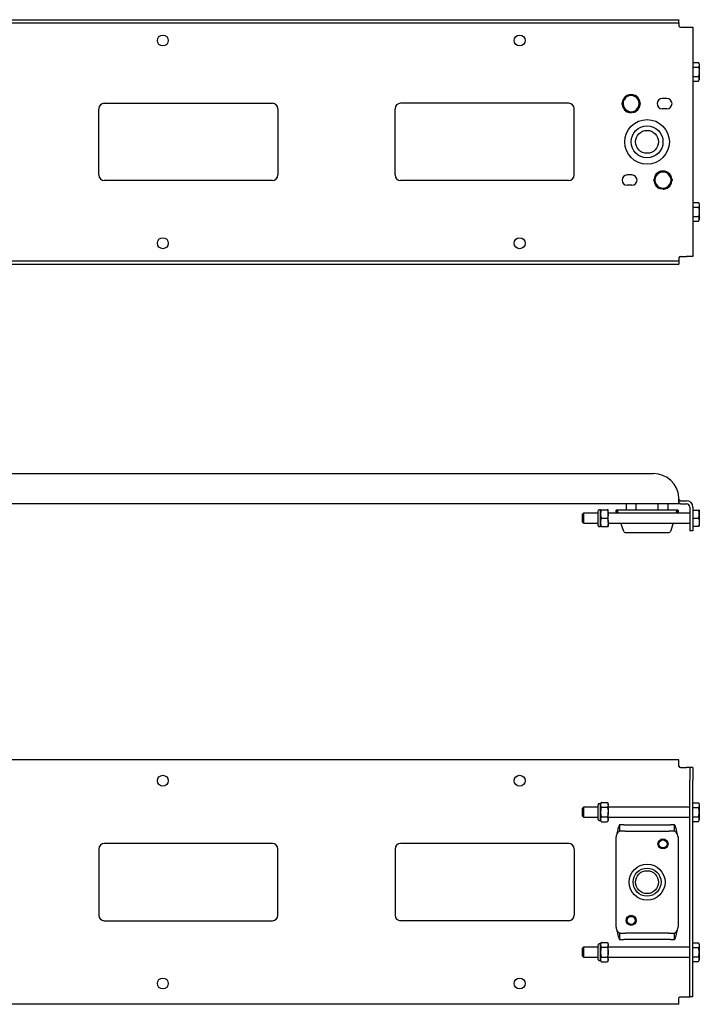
# Model space of a CAD drawing. Header units: inches. Extents: x -0.2 to 91.2, y -7.7 to 38.1.
# Tile 2 of 3: x 26.5 to 53.1, y -7.7 to 30.9. Entities that reach past the tile are written whole.
import ezdxf

# ---------------------------------------------------------------- set-up
doc = ezdxf.new("R2010")
doc.units = ezdxf.units.IN
doc.header["$MEASUREMENT"] = 0

msp = doc.modelspace()

# ---------------------------------------------------------------- linework, layer by layer
at = {"color": 7, "linetype": 'Continuous', "lineweight": 25}
for p, q in [((14.838, 30.934), (51.338, 30.934)), ((51.338, 30.934), (52.336, 30.934)), ((52.336, 30.809), (52.336, 30.934)), ((52.336, 30.934), (52.338, 30.917)), ((14.838, 30.809), (51.338, 30.809)), ((51.338, 30.809), (52.336, 30.809)), ((52.336, 30.809), (52.338, 30.8)), ((52.338, 30.8), (52.338, 30.917)), ((52.338, 30.8), (52.338, 30.695)), ((52.338, 30.707), (52.34, 30.684)), ((52.338, 30.695), (52.34, 30.684)), ((52.401, 30.637), (52.635, 30.637)), ((52.635, 30.637), (52.885, 30.637)), ((52.885, 30.637), (52.885, 21.637)), ((52.885, 29.25), (53.109, 29.25)), ((52.885, 29.069), (53.109, 29.069)), ((53.137, 29.202), (53.109, 29.25)), ((53.137, 29.202), (53.137, 29.16)), ((53.137, 29.16), (53.137, 28.899)), ((52.885, 28.705), (53.109, 28.705)), ((53.137, 28.875), (53.137, 28.899)), ((53.137, 28.875), (53.137, 28.614)), ((53.137, 28.614), (53.137, 28.572)), ((52.885, 28.523), (53.109, 28.523)), ((53.109, 28.523), (53.137, 28.572)), ((51.868, 27.837), (51.683, 27.837)), ((29.788, 27.652), (36.388, 27.652)), ((48.013, 27.652), (41.413, 27.652)), ((50.185, 27.784), (50.197, 27.804)), ((50.73, 27.47), (50.742, 27.49)), ((29.573, 24.837), (29.573, 27.437)), ((36.603, 27.437), (36.603, 24.837)), ((41.198, 24.837), (41.198, 27.437)), ((48.228, 24.837), (48.228, 27.437)), ((50.463, 27.322), (50.463, 27.283)), ((50.513, 27.322), (50.519, 27.287)), ((51.868, 27.437), (51.683, 27.437)), ((50.493, 24.837), (50.308, 24.837)), ((51.447, 24.804), (51.435, 24.784)), ((36.388, 24.622), (29.788, 24.622)), ((48.013, 24.622), (41.413, 24.622)), ((50.493, 24.437), (50.308, 24.437)), ((51.992, 24.49), (51.98, 24.47)), ((52.067, 24.616), (52.067, 24.612)), ((51.663, 24.322), (51.658, 24.287)), ((51.713, 24.322), (51.713, 24.283)), ((52.885, 23.75), (53.109, 23.75)), ((53.137, 23.702), (53.109, 23.75)), ((53.137, 23.702), (53.137, 23.66)), ((53.137, 23.66), (53.137, 23.399)), ((52.885, 23.569), (53.109, 23.569)), ((52.885, 23.205), (53.109, 23.205)), ((53.137, 23.375), (53.137, 23.399)), ((53.137, 23.375), (53.137, 23.114)), ((52.885, 23.023), (53.109, 23.023)), ((53.109, 23.023), (53.137, 23.072)), ((53.137, 23.114), (53.137, 23.072)), ((14.838, 21.465), (51.338, 21.465)), ((14.838, 21.34), (51.338, 21.34)), ((51.338, 21.465), (52.336, 21.465)), ((51.338, 21.34), (52.336, 21.34)), ((52.338, 21.474), (52.336, 21.465)), ((52.336, 21.465), (52.336, 21.34)), ((52.338, 21.357), (52.336, 21.34)), ((52.34, 21.59), (52.338, 21.579)), ((52.34, 21.59), (52.338, 21.567)), ((52.338, 21.579), (52.338, 21.474)), ((52.338, 21.474), (52.338, 21.357)), ((52.401, 21.637), (52.635, 21.637)), ((52.885, 21.637), (52.635, 21.637)), ((14.838, 13.11), (51.338, 13.11)), ((52.338, 12.082), (52.336, 12.172)), ((52.338, 12.127), (52.336, 12.172)), ((52.338, 12.127), (52.338, 12.082)), ((52.338, 11.923), (52.338, 12.082)), ((52.34, 12.047), (52.34, 11.922)), ((52.401, 12.047), (52.34, 12.047)), ((52.401, 12.047), (52.635, 12.047)), ((52.34, 11.922), (13.836, 11.922)), ((49.169, 11.069), (49.169, 11.65)), ((49.267, 11.689), (49.209, 11.689)), ((49.267, 11.525), (49.267, 11.689)), ((49.305, 11.689), (49.519, 11.689)), ((49.557, 11.525), (49.557, 11.689)), ((49.874, 11.557), (49.874, 11.672)), ((49.874, 11.672), (49.88, 11.672)), ((49.901, 11.672), (49.88, 11.672)), ((52.276, 11.672), (49.901, 11.672)), ((49.901, 11.557), (49.901, 11.672)), ((50.266, 11.922), (50.266, 11.672)), ((50.66, 11.672), (50.66, 11.922)), ((51.516, 11.922), (51.516, 11.672)), ((51.91, 11.672), (51.91, 11.922)), ((52.276, 11.672), (52.276, 11.557)), ((52.296, 11.672), (52.276, 11.672)), ((52.296, 11.672), (52.303, 11.672)), ((52.303, 11.672), (52.303, 11.557)), ((52.34, 11.922), (52.338, 11.923)), ((52.401, 11.922), (52.34, 11.922)), ((52.401, 11.922), (52.635, 11.922)), ((52.76, 11.797), (52.76, 11.36)), ((52.885, 11.797), (52.885, 11.36)), ((52.885, 11.674), (53.109, 11.674)), ((53.137, 11.674), (53.137, 11.517)), ((48.594, 11.557), (48.555, 11.517)), ((48.555, 11.202), (48.555, 11.517)), ((49.169, 11.557), (48.594, 11.557)), ((48.594, 11.557), (48.594, 11.163)), ((49.267, 11.195), (49.267, 11.525)), ((49.305, 11.36), (49.519, 11.36)), ((52.76, 11.557), (49.557, 11.557)), ((49.557, 11.195), (49.557, 11.525)), ((52.76, 11.36), (52.76, 10.86)), ((52.885, 11.36), (53.109, 11.36)), ((52.885, 11.36), (52.885, 10.86)), ((53.137, 11.517), (53.137, 11.202)), ((48.555, 11.202), (48.594, 11.163)), ((48.594, 11.163), (49.169, 11.163)), ((49.209, 11.03), (49.267, 11.03)), ((49.267, 11.03), (49.267, 11.195)), ((49.305, 11.03), (49.519, 11.03)), ((49.557, 11.195), (49.557, 11.03)), ((49.557, 11.163), (52.76, 11.163)), ((50.172, 10.84), (50.064, 11.163)), ((52.112, 11.163), (52.005, 10.84)), ((52.885, 10.86), (52.76, 10.86)), ((52.885, 11.045), (53.109, 11.045)), ((53.137, 11.202), (53.137, 11.045)), ((50.231, 10.797), (51.945, 10.797)), ((52.336, 1.868), (13.84, 1.868)), ((52.338, 1.851), (52.336, 1.868)), ((52.338, 1.641), (52.338, 1.851)), ((52.34, 1.618), (52.338, 1.641)), ((52.401, 1.571), (52.635, 1.571)), ((52.76, 1.571), (52.635, 1.571)), ((52.885, 1.571), (52.76, 1.571)), ((52.76, 1.571), (52.76, 1.071)), ((52.885, 1.571), (52.885, 1.071)), ((52.76, -6.929), (52.76, 1.071)), ((52.885, -6.929), (52.885, 1.071)), ((48.594, 0.018), (48.555, -0.021)), ((49.169, 0.018), (48.594, 0.018)), ((48.594, 0.018), (48.594, -0.376)), ((49.169, -0.469), (49.169, 0.112)), ((49.267, 0.151), (49.209, 0.151)), ((49.267, 0.107), (49.267, 0.151)), ((49.267, -0.179), (49.267, 0.107)), ((49.305, 0.202), (49.299, 0.2)), ((49.305, 0.202), (49.519, 0.202)), ((49.305, 0.012), (49.519, 0.012)), ((49.522, 0.201), (49.52, 0.202)), ((49.557, 0.107), (49.557, 0.151)), ((49.557, 0.107), (49.557, -0.179)), ((52.76, 0.018), (49.557, 0.018)), ((52.885, 0.185), (53.109, 0.185)), ((52.885, 0.003), (53.109, 0.003)), ((53.137, 0.136), (53.109, 0.185)), ((53.137, 0.136), (53.137, 0.094)), ((53.137, 0.094), (53.137, -0.167)), ((48.555, -0.336), (48.555, -0.021)), ((48.555, -0.336), (48.594, -0.376)), ((48.594, -0.376), (49.169, -0.376)), ((49.267, -0.464), (49.267, -0.179)), ((49.305, -0.369), (49.519, -0.369)), ((49.557, -0.464), (49.557, -0.179)), ((49.557, -0.376), (52.76, -0.376)), ((52.885, -0.361), (53.109, -0.361)), ((53.137, -0.167), (53.137, -0.19)), ((53.137, -0.19), (53.137, -0.451)), ((49.209, -0.508), (49.267, -0.508)), ((49.267, -0.508), (49.267, -0.464)), ((49.302, -0.558), (49.305, -0.559)), ((49.305, -0.559), (49.519, -0.559)), ((49.557, -0.508), (49.557, -0.464)), ((50.02, -0.929), (50.02, -0.679)), ((50.172, -0.679), (50.02, -0.679)), ((50.172, -0.679), (50.231, -0.679)), ((50.231, -0.679), (51.945, -0.679)), ((51.945, -0.679), (52.005, -0.679)), ((52.157, -0.679), (52.005, -0.679)), ((52.157, -0.679), (52.157, -0.929)), ((52.885, -0.542), (53.109, -0.542)), ((53.109, -0.542), (53.137, -0.494)), ((53.137, -0.451), (53.137, -0.494)), ((49.874, -4.703), (49.874, -1.154)), ((49.901, -1.054), (49.88, -1.114)), ((50.172, -0.929), (50.02, -0.929)), ((50.231, -0.929), (50.172, -0.929)), ((50.231, -0.929), (51.945, -0.929)), ((52.005, -0.929), (51.945, -0.929)), ((52.157, -0.929), (52.005, -0.929)), ((52.296, -1.114), (52.276, -1.054)), ((52.303, -1.154), (52.303, -4.703)), ((36.388, -1.414), (29.788, -1.414)), ((48.013, -1.414), (41.413, -1.414)), ((29.573, -1.629), (29.573, -4.229)), ((36.603, -4.229), (36.603, -1.629)), ((41.198, -1.629), (41.198, -4.229)), ((48.228, -1.629), (48.228, -4.229)), ((29.788, -4.444), (36.388, -4.444)), ((48.013, -4.444), (41.413, -4.444)), ((49.88, -4.743), (49.901, -4.804)), ((50.02, -5.179), (50.02, -4.929)), ((50.02, -4.929), (50.172, -4.929)), ((50.172, -4.929), (50.231, -4.929)), ((51.945, -4.929), (50.231, -4.929)), ((51.945, -4.929), (52.005, -4.929)), ((52.005, -4.929), (52.157, -4.929)), ((52.157, -4.929), (52.157, -5.179)), ((52.276, -4.804), (52.296, -4.743)), ((49.169, -5.93), (49.169, -5.388)), ((49.267, -5.349), (49.209, -5.349)), ((49.267, -5.393), (49.267, -5.349)), ((49.267, -5.679), (49.267, -5.393)), ((49.305, -5.298), (49.301, -5.299)), ((49.305, -5.298), (49.519, -5.298)), ((49.522, -5.299), (49.52, -5.298)), ((49.557, -5.349), (49.557, -5.393)), ((49.557, -5.679), (49.557, -5.393)), ((50.02, -5.179), (50.172, -5.179)), ((50.231, -5.179), (50.172, -5.179)), ((51.945, -5.179), (50.231, -5.179)), ((52.005, -5.179), (51.945, -5.179)), ((52.005, -5.179), (52.157, -5.179)), ((52.885, -5.315), (53.109, -5.315)), ((53.137, -5.364), (53.109, -5.315)), ((53.137, -5.364), (53.137, -5.406)), ((53.137, -5.406), (53.137, -5.667)), ((48.594, -5.482), (48.555, -5.521)), ((48.555, -5.836), (48.555, -5.521)), ((49.169, -5.482), (48.594, -5.482)), ((48.594, -5.482), (48.594, -5.876)), ((49.267, -5.964), (49.267, -5.679)), ((49.305, -5.488), (49.519, -5.488)), ((52.76, -5.482), (49.557, -5.482)), ((49.557, -5.964), (49.557, -5.679)), ((52.885, -5.497), (53.109, -5.497)), ((53.137, -5.667), (53.137, -5.69)), ((53.137, -5.69), (53.137, -5.951)), ((48.555, -5.836), (48.594, -5.876)), ((48.594, -5.876), (49.169, -5.876)), ((49.169, -5.969), (49.169, -5.93)), ((49.209, -6.008), (49.267, -6.008)), ((49.267, -6.008), (49.267, -5.964)), ((49.302, -6.058), (49.305, -6.059)), ((49.305, -5.869), (49.519, -5.869)), ((49.305, -6.059), (49.519, -6.059)), ((49.52, -6.059), (49.525, -6.057)), ((49.557, -5.876), (52.76, -5.876)), ((49.557, -6.008), (49.557, -5.964)), ((52.885, -5.861), (53.109, -5.861)), ((52.885, -6.042), (53.109, -6.042)), ((53.109, -6.042), (53.137, -5.994)), ((53.137, -5.951), (53.137, -5.994)), ((52.76, -7.429), (52.76, -6.929)), ((52.885, -7.429), (52.885, -6.929)), ((52.336, -7.726), (13.84, -7.726)), ((52.336, -7.726), (52.338, -7.709)), ((52.338, -7.499), (52.34, -7.476)), ((52.338, -7.709), (52.338, -7.499)), ((52.401, -7.429), (52.635, -7.429)), ((52.635, -7.429), (52.76, -7.429)), ((52.885, -7.429), (52.76, -7.429))]:
    msp.add_line(p, q, dxfattribs=at)
at = {"color": 7, "linetype": 'Continuous', "lineweight": 25, "flags": 128}
for points in [[(50.519, 27.287), (50.586, 27.305), (50.616, 27.317)], [(51.559, 24.318), (51.59, 24.305), (51.658, 24.287)]]:
    msp.add_lwpolyline(points, dxfattribs=at)
at = {"color": 7, "linetype": 'Continuous', "lineweight": 25}
for centre, radius in [((32.088, 30.116), 0.215), ((46.088, 30.116), 0.215), ((51.088, 26.137), 0.875), ((51.088, 26.137), 0.625), ((51.088, 26.137), 0.45), ((32.088, 22.158), 0.215), ((46.088, 22.158), 0.215), ((32.088, 1.051), 0.215), ((46.088, 1.051), 0.215), ((51.713, -1.429), 0.197), ((51.713, -1.429), 0.157), ((51.088, -2.929), 0.705), ((51.088, -2.929), 0.549), ((51.088, -2.929), 0.45), ((50.463, -4.429), 0.197), ((50.463, -4.429), 0.157), ((32.088, -6.908), 0.215), ((46.088, -6.908), 0.215)]:
    msp.add_circle(centre, radius, dxfattribs=at)
for centre, radius, start, end in [((52.401, 30.699), 0.0625, 194.4728, 270), ((50.463, 27.637), 0.354, 122.6653, 176.0023), ((50.463, 27.637), 0.315, 90, 147.8973), ((50.463, 27.637), 0.354, 64.9837, 115.2436), ((50.463, 27.637), 0.315, 30.0455, 90), ((50.463, 27.637), 0.354, 4.2901, 56.7088), ((51.683, 27.637), 0.2, 90, 270), ((51.868, 27.637), 0.2, 270, 90), ((29.788, 27.437), 0.215, 90, 180), ((36.388, 27.437), 0.215, 0, 90), ((41.413, 27.437), 0.215, 90, 180), ((48.013, 27.437), 0.215, 0, 90), ((50.463, 27.637), 0.354, 183.9977, 236.9711), ((50.463, 27.637), 0.315, 152.1482, 210.0455), ((50.463, 27.637), 0.315, 210.0455, 270), ((50.463, 27.637), 0.315, 270, 327.8973), ((50.463, 27.637), 0.354, 303.2616, 355.3105), ((50.463, 27.637), 0.315, 332.1482, 30.0455), ((50.463, 27.637), 0.354, 244.9233, 270), ((29.788, 24.837), 0.215, 180, 270), ((36.388, 24.837), 0.215, 270, 0), ((41.413, 24.837), 0.215, 180, 270), ((48.013, 24.837), 0.215, 270, 0), ((50.308, 24.637), 0.2, 90, 270), ((50.493, 24.637), 0.2, 270, 90), ((51.713, 24.637), 0.354, 124.9332, 175.5855), ((51.713, 24.637), 0.315, 152.1482, 210.0455), ((51.713, 24.637), 0.315, 90, 147.8973), ((51.713, 24.637), 0.354, 64.0428, 116.4183), ((51.713, 24.637), 0.315, 30.0455, 90), ((51.713, 24.637), 0.354, 3.9977, 55.1516), ((51.713, 24.637), 0.315, 332.1482, 30.0455), ((51.713, 24.637), 0.354, 183.4271, 235.2539), ((51.713, 24.637), 0.315, 210.0455, 270), ((51.713, 24.637), 0.315, 270, 327.8973), ((51.713, 24.637), 0.354, 304.9024, 356.0023), ((51.713, 24.637), 0.354, 270, 296.1803), ((52.401, 21.574), 0.0625, 90, 165.5272), ((51.338, 12.11), 1, 3.5836, 90), ((52.635, 11.797), 0.25, 360, 90), ((49.209, 11.65), 0.0394, 90, 180), ((52.635, 11.797), 0.125, 0, 90), ((49.209, 11.069), 0.0394, 180, 270), ((50.231, 10.86), 0.0625, 198.4349, 270), ((51.945, 10.86), 0.0625, 270, 341.5651), ((52.401, 1.634), 0.0625, 194.4728, 270), ((49.209, 0.112), 0.0394, 90, 180), ((49.32, 0.151), 0.0533, 133.8025, 180), ((49.504, 0.151), 0.0533, 0, 51.5045), ((49.209, -0.469), 0.0394, 180, 270), ((49.32, -0.508), 0.0533, 180, 216.4945), ((49.504, -0.508), 0.0533, 287.0918, 0), ((49.999, -1.154), 0.125, 161.5651, 180), ((52.178, -1.154), 0.125, 0, 18.4349), ((29.788, -1.629), 0.215, 90, 180), ((36.388, -1.629), 0.215, 0, 90), ((41.413, -1.629), 0.215, 90, 180), ((48.013, -1.629), 0.215, 0, 90), ((29.788, -4.229), 0.215, 180, 270), ((36.388, -4.229), 0.215, 270, 0), ((41.413, -4.229), 0.215, 180, 270), ((48.013, -4.229), 0.215, 270, 0), ((49.999, -4.703), 0.125, 180, 198.4349), ((52.178, -4.703), 0.125, 341.5651, 0), ((49.209, -5.388), 0.0394, 90, 180), ((49.32, -5.349), 0.0533, 128.7573, 180), ((49.504, -5.349), 0.0533, 360, 38.6919), ((49.209, -5.969), 0.0394, 180, 270), ((49.32, -6.008), 0.0533, 180, 234.6473), ((49.504, -6.008), 0.0533, 306.3039, 360), ((52.401, -7.491), 0.0625, 90, 165.5272)]:
    msp.add_arc(centre, radius, start, end, dxfattribs=at)
for points, knots in [([(53.109, 29.25), (53.117, 29.236), (53.133, 29.206), (53.136, 29.175), (53.137, 29.16)], [0, 0, 0, 0, 0.495463, 1, 1, 1, 1]), ([(53.137, 29.16), (53.137, 29.158), (53.137, 29.141), (53.131, 29.111), (53.116, 29.083), (53.109, 29.069)], [0, 0, 0, 0, 0.070856, 0.531186, 1, 1, 1, 1]), ([(53.109, 29.069), (53.111, 29.061), (53.127, 29.006), (53.133, 28.948), (53.137, 28.899)], [0, 0, 0, 0, 0.140528, 1, 1, 1, 1]), ([(53.137, 28.875), (53.137, 28.862), (53.134, 28.804), (53.12, 28.748), (53.109, 28.705)], [0, 0, 0, 0, 0.236478, 1, 1, 1, 1]), ([(53.137, 28.614), (53.137, 28.616), (53.137, 28.633), (53.131, 28.663), (53.116, 28.691), (53.109, 28.705)], [0, 0, 0, 0, 0.070856, 0.531186, 1, 1, 1, 1]), ([(53.109, 28.523), (53.117, 28.538), (53.133, 28.568), (53.136, 28.599), (53.137, 28.614)], [0, 0, 0, 0, 0.495463, 1, 1, 1, 1]), ([(50.282, 27.952), (50.278, 27.945), (50.25, 27.897), (50.221, 27.847), (50.197, 27.804)], [0, 0, 0, 0, 0.140528, 1, 1, 1, 1]), ([(50.463, 27.952), (50.459, 27.952), (50.426, 27.952), (50.365, 27.952), (50.31, 27.952), (50.282, 27.952)], [0, 0, 0, 0, 0.070856, 0.531186, 1, 1, 1, 1]), ([(50.645, 27.952), (50.615, 27.952), (50.556, 27.952), (50.494, 27.952), (50.463, 27.952)], [0, 0, 0, 0, 0.495463, 1, 1, 1, 1]), ([(50.645, 27.952), (50.66, 27.926), (50.69, 27.875), (50.72, 27.822), (50.736, 27.795)], [0, 0, 0, 0, 0.495463, 1, 1, 1, 1]), ([(50.185, 27.784), (50.178, 27.772), (50.149, 27.722), (50.121, 27.674), (50.1, 27.637)], [0, 0, 0, 0, 0.236478, 1, 1, 1, 1]), ([(50.191, 27.479), (50.189, 27.483), (50.172, 27.511), (50.141, 27.565), (50.114, 27.612), (50.1, 27.637)], [0, 0, 0, 0, 0.070856, 0.531186, 1, 1, 1, 1]), ([(50.282, 27.322), (50.267, 27.348), (50.237, 27.399), (50.206, 27.452), (50.191, 27.479)], [0, 0, 0, 0, 0.495463, 1, 1, 1, 1]), ([(50.73, 27.47), (50.723, 27.458), (50.694, 27.408), (50.666, 27.359), (50.645, 27.322)], [0, 0, 0, 0, 0.236478, 1, 1, 1, 1]), ([(50.736, 27.795), (50.738, 27.791), (50.754, 27.763), (50.785, 27.709), (50.813, 27.662), (50.827, 27.637)], [0, 0, 0, 0, 0.070856, 0.531186, 1, 1, 1, 1]), ([(50.827, 27.637), (50.823, 27.631), (50.795, 27.583), (50.766, 27.533), (50.742, 27.49)], [0, 0, 0, 0, 0.140528, 1, 1, 1, 1]), ([(50.282, 27.322), (50.311, 27.322), (50.371, 27.322), (50.432, 27.322), (50.463, 27.322)], [0, 0, 0, 0, 0.495463, 1, 1, 1, 1]), ([(50.463, 27.322), (50.468, 27.322), (50.5, 27.322), (50.562, 27.322), (50.617, 27.322), (50.645, 27.322)], [0, 0, 0, 0, 0.070856, 0.531186, 1, 1, 1, 1]), ([(51.35, 24.637), (51.354, 24.643), (51.381, 24.691), (51.41, 24.741), (51.435, 24.784)], [0, 0, 0, 0, 0.140528, 1, 1, 1, 1]), ([(51.447, 24.804), (51.453, 24.816), (51.482, 24.866), (51.51, 24.915), (51.532, 24.952)], [0, 0, 0, 0, 0.236478, 1, 1, 1, 1]), ([(51.713, 24.952), (51.709, 24.952), (51.676, 24.952), (51.615, 24.952), (51.56, 24.952), (51.532, 24.952)], [0, 0, 0, 0, 0.070856, 0.531186, 1, 1, 1, 1]), ([(51.895, 24.952), (51.865, 24.952), (51.806, 24.952), (51.744, 24.952), (51.713, 24.952)], [0, 0, 0, 0, 0.495463, 1, 1, 1, 1]), ([(51.895, 24.952), (51.91, 24.926), (51.94, 24.875), (51.97, 24.822), (51.986, 24.795)], [0, 0, 0, 0, 0.495463, 1, 1, 1, 1]), ([(51.986, 24.795), (51.988, 24.791), (52.004, 24.763), (52.035, 24.709), (52.063, 24.662), (52.077, 24.637)], [0, 0, 0, 0, 0.070856, 0.531186, 1, 1, 1, 1]), ([(51.441, 24.479), (51.439, 24.483), (51.422, 24.511), (51.391, 24.565), (51.364, 24.612), (51.35, 24.637)], [0, 0, 0, 0, 0.070856, 0.531186, 1, 1, 1, 1]), ([(51.532, 24.322), (51.517, 24.348), (51.487, 24.399), (51.456, 24.452), (51.441, 24.479)], [0, 0, 0, 0, 0.495463, 1, 1, 1, 1]), ([(51.895, 24.322), (51.899, 24.329), (51.927, 24.377), (51.955, 24.427), (51.98, 24.47)], [0, 0, 0, 0, 0.140528, 1, 1, 1, 1]), ([(51.992, 24.49), (51.999, 24.502), (52.027, 24.552), (52.055, 24.6), (52.077, 24.637)], [0, 0, 0, 0, 0.236478, 1, 1, 1, 1]), ([(51.532, 24.322), (51.561, 24.322), (51.621, 24.322), (51.682, 24.322), (51.713, 24.322)], [0, 0, 0, 0, 0.495463, 1, 1, 1, 1]), ([(51.713, 24.322), (51.718, 24.322), (51.75, 24.322), (51.812, 24.322), (51.867, 24.322), (51.895, 24.322)], [0, 0, 0, 0, 0.070856, 0.531186, 1, 1, 1, 1]), ([(53.109, 23.75), (53.117, 23.736), (53.133, 23.706), (53.136, 23.675), (53.137, 23.66)], [0, 0, 0, 0, 0.495463, 1, 1, 1, 1]), ([(53.137, 23.66), (53.137, 23.658), (53.137, 23.641), (53.131, 23.611), (53.116, 23.583), (53.109, 23.569)], [0, 0, 0, 0, 0.070856, 0.531186, 1, 1, 1, 1]), ([(53.109, 23.569), (53.111, 23.561), (53.127, 23.506), (53.133, 23.448), (53.137, 23.399)], [0, 0, 0, 0, 0.140528, 1, 1, 1, 1]), ([(53.137, 23.375), (53.137, 23.362), (53.134, 23.304), (53.12, 23.248), (53.109, 23.205)], [0, 0, 0, 0, 0.236478, 1, 1, 1, 1]), ([(53.137, 23.114), (53.137, 23.116), (53.137, 23.133), (53.131, 23.163), (53.116, 23.191), (53.109, 23.205)], [0, 0, 0, 0, 0.070856, 0.531186, 1, 1, 1, 1]), ([(53.109, 23.023), (53.117, 23.038), (53.133, 23.068), (53.136, 23.099), (53.137, 23.114)], [0, 0, 0, 0, 0.495463, 1, 1, 1, 1]), ([(49.305, 11.689), (49.3, 11.686), (49.289, 11.678), (49.272, 11.646), (49.267, 11.593), (49.267, 11.548), (49.267, 11.525)], [0, 0, 0, 0, 0.090007, 0.224488, 0.591125, 1, 1, 1, 1]), ([(49.267, 11.689), (49.267, 11.689), (49.267, 11.689), (49.267, 11.689), (49.272, 11.689), (49.286, 11.689), (49.296, 11.689), (49.303, 11.689), (49.305, 11.689)], [0, 0, 0, 0, 0.099457, 0.428508, 0.757342, 0.873681, 0.960848, 1, 1, 1, 1]), ([(49.519, 11.689), (49.524, 11.686), (49.536, 11.678), (49.552, 11.646), (49.558, 11.593), (49.557, 11.548), (49.557, 11.525)], [0, 0, 0, 0, 0.090007, 0.224488, 0.591125, 1, 1, 1, 1]), ([(49.557, 11.689), (49.557, 11.689), (49.557, 11.689), (49.557, 11.689), (49.552, 11.689), (49.538, 11.689), (49.528, 11.689), (49.521, 11.689), (49.519, 11.689)], [0, 0, 0, 0, 0.099457, 0.428508, 0.757342, 0.873681, 0.960848, 1, 1, 1, 1]), ([(49.962, 11.557), (49.961, 11.558), (49.956, 11.579), (49.945, 11.61), (49.93, 11.646), (49.915, 11.668), (49.905, 11.671), (49.901, 11.672)], [0, 0, 0, 0, 0.024922, 0.268691, 0.512461, 0.75623, 1, 1, 1, 1]), ([(52.276, 11.672), (52.271, 11.671), (52.261, 11.668), (52.246, 11.646), (52.231, 11.61), (52.221, 11.579), (52.216, 11.558), (52.215, 11.557)], [0, 0, 0, 0, 0.24377, 0.487539, 0.731309, 0.975078, 1, 1, 1, 1]), ([(53.137, 11.517), (53.137, 11.521), (53.137, 11.549), (53.131, 11.602), (53.116, 11.65), (53.109, 11.674)], [0, 0, 0, 0, 0.070856, 0.531186, 1, 1, 1, 1]), ([(53.137, 11.674), (53.137, 11.674), (53.134, 11.674), (53.12, 11.674), (53.109, 11.674)], [0, 0, 0, 0, 0.236478, 1, 1, 1, 1]), ([(49.305, 11.36), (49.302, 11.358), (49.293, 11.352), (49.28, 11.333), (49.265, 11.28), (49.266, 11.231), (49.267, 11.195)], [0, 0, 0, 0, 0.058856, 0.165692, 0.374647, 1, 1, 1, 1]), ([(49.267, 11.525), (49.267, 11.519), (49.267, 11.494), (49.267, 11.45), (49.272, 11.405), (49.286, 11.377), (49.296, 11.365), (49.303, 11.361), (49.305, 11.36)], [0, 0, 0, 0, 0.099457, 0.428508, 0.757342, 0.873681, 0.960848, 1, 1, 1, 1]), ([(49.557, 11.525), (49.557, 11.519), (49.557, 11.494), (49.557, 11.45), (49.552, 11.405), (49.538, 11.377), (49.528, 11.365), (49.521, 11.361), (49.519, 11.36)], [0, 0, 0, 0, 0.099457, 0.428508, 0.757342, 0.873681, 0.960848, 1, 1, 1, 1]), ([(49.519, 11.36), (49.522, 11.358), (49.531, 11.352), (49.544, 11.333), (49.56, 11.28), (49.558, 11.231), (49.557, 11.195)], [0, 0, 0, 0, 0.058856, 0.165692, 0.374647, 1, 1, 1, 1]), ([(53.109, 11.36), (53.117, 11.385), (53.133, 11.437), (53.136, 11.49), (53.137, 11.517)], [0, 0, 0, 0, 0.495463, 1, 1, 1, 1]), ([(53.109, 11.36), (53.117, 11.334), (53.133, 11.283), (53.136, 11.229), (53.137, 11.202)], [0, 0, 0, 0, 0.495463, 1, 1, 1, 1]), ([(49.267, 11.195), (49.267, 11.164), (49.266, 11.118), (49.276, 11.064), (49.291, 11.04), (49.301, 11.032), (49.305, 11.03), (49.305, 11.03)], [0, 0, 0, 0, 0.532584, 0.800577, 0.935246, 0.994216, 1, 1, 1, 1]), ([(49.305, 11.03), (49.3, 11.03), (49.289, 11.03), (49.272, 11.03), (49.267, 11.03), (49.267, 11.03), (49.267, 11.03)], [0, 0, 0, 0, 0.090007, 0.224488, 0.591125, 1, 1, 1, 1]), ([(49.557, 11.195), (49.558, 11.164), (49.558, 11.118), (49.548, 11.064), (49.533, 11.04), (49.523, 11.032), (49.52, 11.03), (49.519, 11.03)], [0, 0, 0, 0, 0.532584, 0.800577, 0.935246, 0.994216, 1, 1, 1, 1]), ([(49.519, 11.03), (49.524, 11.03), (49.536, 11.03), (49.552, 11.03), (49.558, 11.03), (49.557, 11.03), (49.557, 11.03)], [0, 0, 0, 0, 0.090007, 0.224488, 0.591125, 1, 1, 1, 1]), ([(53.137, 11.202), (53.137, 11.199), (53.137, 11.17), (53.131, 11.117), (53.116, 11.069), (53.109, 11.045)], [0, 0, 0, 0, 0.070856, 0.531186, 1, 1, 1, 1]), ([(53.137, 11.045), (53.137, 11.045), (53.134, 11.045), (53.12, 11.045), (53.109, 11.045)], [0, 0, 0, 0, 0.236478, 1, 1, 1, 1]), ([(49.305, 0.202), (49.302, 0.201), (49.293, 0.198), (49.28, 0.187), (49.265, 0.156), (49.266, 0.128), (49.267, 0.107)], [0, 0, 0, 0, 0.058856, 0.165692, 0.374647, 1, 1, 1, 1]), ([(49.267, 0.107), (49.267, 0.089), (49.266, 0.062), (49.276, 0.031), (49.291, 0.017), (49.301, 0.013), (49.305, 0.012), (49.305, 0.012)], [0, 0, 0, 0, 0.532584, 0.800577, 0.935246, 0.994216, 1, 1, 1, 1]), ([(49.305, 0.012), (49.3, 0.008), (49.289, -0.002), (49.272, -0.039), (49.267, -0.1), (49.267, -0.151), (49.267, -0.179)], [0, 0, 0, 0, 0.090007, 0.224488, 0.591125, 1, 1, 1, 1]), ([(49.519, 0.202), (49.522, 0.201), (49.531, 0.198), (49.544, 0.187), (49.56, 0.156), (49.558, 0.128), (49.557, 0.107)], [0, 0, 0, 0, 0.058856, 0.165692, 0.374647, 1, 1, 1, 1]), ([(49.557, 0.107), (49.558, 0.089), (49.558, 0.062), (49.548, 0.031), (49.533, 0.017), (49.523, 0.013), (49.52, 0.012), (49.519, 0.012)], [0, 0, 0, 0, 0.532584, 0.800577, 0.935246, 0.994216, 1, 1, 1, 1]), ([(49.519, 0.012), (49.524, 0.008), (49.536, -0.002), (49.552, -0.039), (49.558, -0.1), (49.557, -0.151), (49.557, -0.179)], [0, 0, 0, 0, 0.090007, 0.224488, 0.591125, 1, 1, 1, 1]), ([(53.109, 0.185), (53.117, 0.17), (53.133, 0.14), (53.136, 0.11), (53.137, 0.094)], [0, 0, 0, 0, 0.495463, 1, 1, 1, 1]), ([(53.137, 0.094), (53.137, 0.092), (53.137, 0.076), (53.131, 0.045), (53.116, 0.017), (53.109, 0.003)], [0, 0, 0, 0, 0.070856, 0.531186, 1, 1, 1, 1]), ([(53.137, -0.167), (53.137, -0.153), (53.134, -0.096), (53.12, -0.04), (53.109, 0.003)], [0, 0, 0, 0, 0.236478, 1, 1, 1, 1]), ([(49.267, -0.179), (49.267, -0.185), (49.267, -0.214), (49.267, -0.264), (49.272, -0.316), (49.286, -0.349), (49.296, -0.363), (49.303, -0.368), (49.305, -0.369)], [0, 0, 0, 0, 0.099457, 0.428508, 0.757342, 0.873681, 0.960848, 1, 1, 1, 1]), ([(49.305, -0.369), (49.3, -0.371), (49.289, -0.376), (49.272, -0.394), (49.267, -0.425), (49.267, -0.451), (49.267, -0.464)], [0, 0, 0, 0, 0.090007, 0.224488, 0.591125, 1, 1, 1, 1]), ([(49.557, -0.179), (49.557, -0.185), (49.557, -0.214), (49.557, -0.264), (49.552, -0.316), (49.538, -0.349), (49.528, -0.363), (49.521, -0.368), (49.519, -0.369)], [0, 0, 0, 0, 0.099457, 0.428508, 0.757342, 0.873681, 0.960848, 1, 1, 1, 1]), ([(49.519, -0.369), (49.524, -0.371), (49.536, -0.376), (49.552, -0.394), (49.558, -0.425), (49.557, -0.451), (49.557, -0.464)], [0, 0, 0, 0, 0.090007, 0.224488, 0.591125, 1, 1, 1, 1]), ([(53.109, -0.361), (53.111, -0.353), (53.127, -0.297), (53.133, -0.24), (53.137, -0.19)], [0, 0, 0, 0, 0.140528, 1, 1, 1, 1]), ([(53.137, -0.451), (53.137, -0.449), (53.137, -0.433), (53.131, -0.402), (53.116, -0.375), (53.109, -0.361)], [0, 0, 0, 0, 0.070856, 0.531186, 1, 1, 1, 1]), ([(49.267, -0.464), (49.267, -0.468), (49.267, -0.482), (49.267, -0.507), (49.272, -0.533), (49.286, -0.55), (49.296, -0.556), (49.303, -0.559), (49.305, -0.559)], [0, 0, 0, 0, 0.099457, 0.428508, 0.757342, 0.873681, 0.960848, 1, 1, 1, 1]), ([(49.557, -0.464), (49.557, -0.468), (49.557, -0.482), (49.557, -0.507), (49.552, -0.533), (49.538, -0.55), (49.528, -0.556), (49.521, -0.559), (49.519, -0.559)], [0, 0, 0, 0, 0.099457, 0.428508, 0.757342, 0.873681, 0.960848, 1, 1, 1, 1]), ([(53.109, -0.542), (53.117, -0.527), (53.133, -0.498), (53.136, -0.467), (53.137, -0.451)], [0, 0, 0, 0, 0.495463, 1, 1, 1, 1]), ([(49.305, -5.298), (49.3, -5.3), (49.289, -5.305), (49.272, -5.323), (49.267, -5.354), (49.267, -5.379), (49.267, -5.393)], [0, 0, 0, 0, 0.090007, 0.224488, 0.591125, 1, 1, 1, 1]), ([(49.267, -5.393), (49.267, -5.396), (49.267, -5.411), (49.267, -5.436), (49.272, -5.462), (49.286, -5.478), (49.296, -5.485), (49.303, -5.488), (49.305, -5.488)], [0, 0, 0, 0, 0.099457, 0.428508, 0.757342, 0.873681, 0.960848, 1, 1, 1, 1]), ([(49.519, -5.298), (49.524, -5.3), (49.536, -5.305), (49.552, -5.323), (49.558, -5.354), (49.557, -5.379), (49.557, -5.393)], [0, 0, 0, 0, 0.090007, 0.224488, 0.591125, 1, 1, 1, 1]), ([(49.557, -5.393), (49.557, -5.396), (49.557, -5.411), (49.557, -5.436), (49.552, -5.462), (49.538, -5.478), (49.528, -5.485), (49.521, -5.488), (49.519, -5.488)], [0, 0, 0, 0, 0.099457, 0.428508, 0.757342, 0.873681, 0.960848, 1, 1, 1, 1]), ([(53.109, -5.315), (53.117, -5.33), (53.133, -5.36), (53.136, -5.39), (53.137, -5.406)], [0, 0, 0, 0, 0.495463, 1, 1, 1, 1]), ([(53.137, -5.406), (53.137, -5.408), (53.137, -5.424), (53.131, -5.455), (53.116, -5.483), (53.109, -5.497)], [0, 0, 0, 0, 0.070856, 0.531186, 1, 1, 1, 1]), ([(49.305, -5.488), (49.3, -5.492), (49.289, -5.502), (49.272, -5.539), (49.267, -5.6), (49.267, -5.651), (49.267, -5.679)], [0, 0, 0, 0, 0.090007, 0.224488, 0.591125, 1, 1, 1, 1]), ([(49.267, -5.679), (49.267, -5.685), (49.267, -5.714), (49.267, -5.764), (49.272, -5.816), (49.286, -5.849), (49.296, -5.863), (49.303, -5.868), (49.305, -5.869)], [0, 0, 0, 0, 0.099457, 0.428508, 0.757342, 0.873681, 0.960848, 1, 1, 1, 1]), ([(49.519, -5.488), (49.524, -5.492), (49.536, -5.502), (49.552, -5.539), (49.558, -5.6), (49.557, -5.651), (49.557, -5.679)], [0, 0, 0, 0, 0.090007, 0.224488, 0.591125, 1, 1, 1, 1]), ([(49.557, -5.679), (49.557, -5.685), (49.557, -5.714), (49.557, -5.764), (49.552, -5.816), (49.538, -5.849), (49.528, -5.863), (49.521, -5.868), (49.519, -5.869)], [0, 0, 0, 0, 0.099457, 0.428508, 0.757342, 0.873681, 0.960848, 1, 1, 1, 1]), ([(53.137, -5.667), (53.137, -5.653), (53.134, -5.596), (53.12, -5.54), (53.109, -5.497)], [0, 0, 0, 0, 0.236478, 1, 1, 1, 1]), ([(53.109, -5.861), (53.111, -5.853), (53.127, -5.797), (53.133, -5.74), (53.137, -5.69)], [0, 0, 0, 0, 0.140528, 1, 1, 1, 1]), ([(49.305, -5.869), (49.302, -5.87), (49.293, -5.874), (49.28, -5.885), (49.265, -5.915), (49.266, -5.943), (49.267, -5.964)], [0, 0, 0, 0, 0.058856, 0.165692, 0.374647, 1, 1, 1, 1]), ([(49.267, -5.964), (49.267, -5.982), (49.266, -6.009), (49.276, -6.04), (49.291, -6.054), (49.301, -6.058), (49.305, -6.059), (49.305, -6.059)], [0, 0, 0, 0, 0.532584, 0.800577, 0.935246, 0.994216, 1, 1, 1, 1]), ([(49.519, -5.869), (49.522, -5.87), (49.531, -5.874), (49.544, -5.885), (49.56, -5.915), (49.558, -5.943), (49.557, -5.964)], [0, 0, 0, 0, 0.058856, 0.165692, 0.374647, 1, 1, 1, 1]), ([(49.557, -5.964), (49.558, -5.982), (49.558, -6.009), (49.548, -6.04), (49.533, -6.054), (49.523, -6.058), (49.52, -6.059), (49.519, -6.059)], [0, 0, 0, 0, 0.532584, 0.800577, 0.935246, 0.994216, 1, 1, 1, 1]), ([(53.137, -5.951), (53.137, -5.949), (53.137, -5.933), (53.131, -5.902), (53.116, -5.875), (53.109, -5.861)], [0, 0, 0, 0, 0.070856, 0.531186, 1, 1, 1, 1]), ([(53.109, -6.042), (53.117, -6.027), (53.133, -5.998), (53.136, -5.967), (53.137, -5.951)], [0, 0, 0, 0, 0.495463, 1, 1, 1, 1])]:
    msp.add_open_spline(points, degree=3, knots=knots, dxfattribs=at)
for points in [[(50.02, -0.679), (50.015, -0.68), (50.005, -0.683), (49.99, -0.705), (49.975, -0.74), (49.96, -0.787), (49.945, -0.844), (49.93, -0.909), (49.915, -0.98), (49.905, -1.029), (49.901, -1.054)], [(52.276, -1.054), (52.271, -1.029), (52.261, -0.98), (52.246, -0.909), (52.231, -0.844), (52.217, -0.787), (52.202, -0.74), (52.187, -0.705), (52.172, -0.683), (52.162, -0.68), (52.157, -0.679)], [(50.02, -0.929), (50.01, -0.93), (49.99, -0.934), (49.96, -0.963), (49.93, -1.004), (49.91, -1.037), (49.901, -1.054)], [(52.276, -1.054), (52.266, -1.037), (52.246, -1.004), (52.217, -0.963), (52.187, -0.934), (52.167, -0.93), (52.157, -0.929)], [(49.901, -4.804), (49.905, -4.828), (49.915, -4.877), (49.93, -4.948), (49.945, -5.013), (49.96, -5.071), (49.975, -5.118), (49.99, -5.152), (50.005, -5.175), (50.015, -5.177), (50.02, -5.179)], [(49.901, -4.804), (49.91, -4.82), (49.93, -4.853), (49.96, -4.894), (49.99, -4.923), (50.01, -4.927), (50.02, -4.929)], [(52.157, -5.179), (52.162, -5.177), (52.172, -5.175), (52.187, -5.152), (52.202, -5.118), (52.217, -5.071), (52.231, -5.013), (52.246, -4.948), (52.261, -4.877), (52.271, -4.828), (52.276, -4.804)], [(52.157, -4.929), (52.167, -4.927), (52.187, -4.923), (52.217, -4.894), (52.246, -4.853), (52.266, -4.82), (52.276, -4.804)]]:
    msp.add_open_spline(points, degree=3, dxfattribs=at)

doc.saveas('drawing.dxf')
